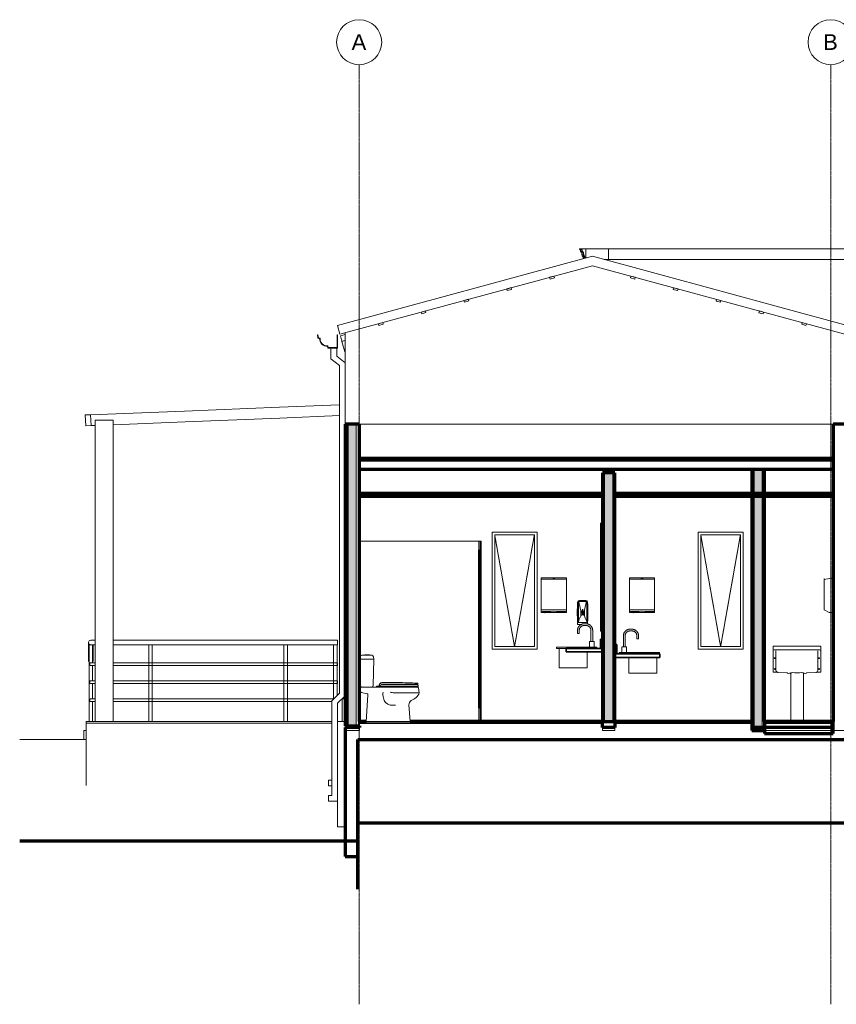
# Model space of a CAD drawing. Header units: millimetres. Extents: x -5363 to 61877, y -2112 to 8822.
# Tile 12 of 17: x 36746 to 45813, y -2112 to 8822. Entities that reach past the tile are written whole.
import ezdxf

# ---------------------------------------------------------------- set-up
doc = ezdxf.new("R2010")
doc.units = ezdxf.units.MM
doc.linetypes.add('_Tracejado pequeno', pattern=[2.25, 1.5, -0.75])
doc.linetypes.add('_Traço - ponto', pattern=[16, 12, -2, 0, -2])
for name, color, linetype, lineweight in [('A-CLNG', 13, 'Continuous', 18), ('A-DOOR', 31, 'Continuous', 18), ('A-FLOR', 192, 'Continuous', 18), ('A-FLOR-HRAL', 11, 'Continuous', 18), ('A-FLOR-MCUT', 51, 'Continuous', 18), ('A-GENM', 13, 'Continuous', 18), ('A-GLAZ', 151, 'Continuous', 18), ('A-GLAZ-CWMG', 51, 'Continuous', 18), ('A-GLAZ-HDLN', 1, '_Tracejado pequeno', 18), ('A-ROOF', 132, 'Continuous', 18), ('A-ROOF-OTLN', 132, 'Continuous', 18), ('A-WALL', 113, 'Continuous', 18), ('A-WALL-PATT', 111, 'Continuous', 70), ('P-SANR-FIXT', 6, 'Continuous', 18), ('Q-CASE', 31, 'Continuous', 18), ('Q-SPCQ', 91, 'Continuous', 18), ('S-COLS', 52, 'Continuous', 18), ('S-GRID', 1, 'Continuous', 9), ('S-GRID-IDEN', 1, 'Continuous', 9)]:
    doc.layers.add(name, color=color, linetype=linetype, lineweight=lineweight)
doc.styles.add('Arial_2', font='arial.ttf', dxfattribs={"height": 175})

# ---------------------------------------------------------------- blocks, each defined once
blk = doc.blocks.new('Generic Models 19 - Generic Models 19-3087287-CORTE D - CORTE DE IMPLANTAÇÃO')
at = {"layer": 'A-GENM'}
for p, q in [((3120, 6279), (3135, 6279)), ((3120, 6269), (3120, 6279)), ((3135, 6269), (3120, 6269)), ((3145, 6249), (3130, 6249)), ((3135, 6279), (3140, 6279)), ((3135, 6269), (3135, 6279)), ((3140, 6269), (3135, 6269)), ((3135, 6239), (3135, 6249)), ((3150, 6239), (3135, 6239)), ((3140, 6279), (3140, 6269)), ((3140, 6279), (3190, 6279)), ((3142, 6269), (3140, 6269)), ((3150, 6249), (3145, 6249)), ((3145, 6210), (3145, 6239)), ((3155, 6249), (3150, 6249)), ((3150, 6239), (3150, 6249)), ((3155, 6239), (3150, 6239)), ((3155, 6249), (3155, 6239)), ((3165, 6239), (3155, 6239)), ((3160, 6210), (3160, 6239)), ((3165, 6239), (3165, 6210)), ((3190, 6174), (3190, 6279)), ((3160, 6210), (3145, 6210)), ((3150, 6197), (3150, 6210)), ((3165, 6197), (3150, 6197)), ((3155, 6187), (3155, 6197)), ((3170, 6187), (3155, 6187)), ((3165, 6210), (3160, 6210)), ((3160, 6166), (3160, 6187)), ((3170, 6210), (3165, 6210)), ((3165, 6197), (3165, 6210)), ((3170, 6197), (3165, 6197)), ((3170, 6210), (3170, 6197)), ((3175, 6197), (3170, 6197)), ((3170, 6187), (3170, 6197)), ((3170, 6169), (3170, 6187)), ((3175, 6187), (3170, 6187)), ((3175, 6197), (3175, 6187)), ((3180, 6187), (3175, 6187)), ((3175, 6170), (3175, 6187)), ((3180, 6187), (3180, 6172))]:
    blk.add_line(p, q, dxfattribs=at)
blk.add_arc((3135, 6255), 16.4, 341.0739, 63.7552, dxfattribs=at)
for points in [[(3130, 6249), (3131, 6252), (3131, 6256), (3130, 6260), (3129, 6263), (3127, 6265), (3125, 6267), (3123, 6269), (3122, 6269)], [(3145, 6249), (3146, 6252), (3146, 6256), (3145, 6260), (3144, 6263), (3143, 6265), (3140, 6267), (3138, 6269), (3137, 6269)]]:
    blk.add_open_spline(points, degree=3, knots=[0, 0, 0, 0, 0.333333, 0.5, 0.583333, 0.666667, 0.833333, 1, 1, 1, 1], dxfattribs=at)
blk = doc.blocks.new('Rectangular Mullion - 2x5 cm-4253635-CORTE D - CORTE DE IMPLANTAÇÃO')
at = {"layer": 'A-GLAZ-CWMG'}
for p, q in [((5591, 5458), (5586, 5439)), ((5586, 5439), (5634, 5425)), ((5639, 5445), (5591, 5458)), ((5634, 5425), (5639, 5445))]:
    blk.add_line(p, q, dxfattribs=at)
blk = doc.blocks.new('Rectangular Mullion - 2x5 cm-3922211-CORTE D - CORTE DE IMPLANTAÇÃO')
at = {"layer": 'A-GLAZ-CWMG'}
for p, q in [((935, 5459), (887, 5446)), ((887, 5446), (892, 5426)), ((892, 5426), (940, 5440)), ((940, 5440), (935, 5459))]:
    blk.add_line(p, q, dxfattribs=at)
blk = doc.blocks.new('Rectangular Mullion - 2x5 cm-3922816-CORTE D - CORTE DE IMPLANTAÇÃO')
at = {"layer": 'A-GLAZ-CWMG'}
for p, q in [((5116, 5587), (5110, 5568)), ((5164, 5574), (5116, 5587)), ((5110, 5568), (5159, 5555)), ((5159, 5555), (5164, 5574))]:
    blk.add_line(p, q, dxfattribs=at)
blk = doc.blocks.new('Rectangular Mullion - 2x5 cm-4253693-CORTE D - CORTE DE IMPLANTAÇÃO')
at = {"layer": 'A-GLAZ-CWMG'}
for p, q in [((4640, 5716), (4635, 5697)), ((4635, 5697), (4683, 5684)), ((4688, 5703), (4640, 5716)), ((4683, 5684), (4688, 5703))]:
    blk.add_line(p, q, dxfattribs=at)
blk = doc.blocks.new('Rectangular Mullion - 2x5 cm-3922826-CORTE D - CORTE DE IMPLANTAÇÃO')
at = {"layer": 'A-GLAZ-CWMG'}
for p, q in [((4164, 5845), (4159, 5826)), ((4159, 5826), (4208, 5813)), ((4213, 5832), (4164, 5845)), ((4208, 5813), (4213, 5832))]:
    blk.add_line(p, q, dxfattribs=at)
blk = doc.blocks.new('Rectangular Mullion - 2x5 cm-4253695-CORTE D - CORTE DE IMPLANTAÇÃO')
at = {"layer": 'A-GLAZ-CWMG'}
for p, q in [((3689, 5974), (3684, 5955)), ((3684, 5955), (3732, 5942)), ((3737, 5961), (3689, 5974)), ((3732, 5942), (3737, 5961))]:
    blk.add_line(p, q, dxfattribs=at)
blk = doc.blocks.new('Rectangular Mullion - 4x6_3-3931228-CORTE D - CORTE DE IMPLANTAÇÃO')
at = {"layer": 'A-GLAZ-CWMG'}
for p, q in [((465, 5311), (518, 5325)), ((482, 5250), (465, 5311)), ((482, 5250), (518, 5260))]:
    blk.add_line(p, q, dxfattribs=at)
blk = doc.blocks.new('Railing - 4 cm-V24-CORTE D - CORTE DE IMPLANTAÇÃO')
at = {"layer": 'A-FLOR-HRAL'}
for p, q in [((6611, 1880), (6611, 1030)), ((6631, 1880), (6611, 1880)), ((6651, 1880), (6631, 1880)), ((6651, 1030), (6651, 1880))]:
    blk.add_line(p, q, dxfattribs=at)
blk = doc.blocks.new('Railing - 4 cm-V29-CORTE D - CORTE DE IMPLANTAÇÃO')
at = {"layer": 'A-FLOR-HRAL'}
for p, q in [((-2326, 1880), (-2326, 1030)), ((-2306, 1880), (-2326, 1880)), ((-2286, 1680), (-2286, 1880)), ((-2286, 1480), (-2286, 1650)), ((-2286, 1280), (-2286, 1450)), ((-2286, 1030), (-2286, 1250))]:
    blk.add_line(p, q, dxfattribs=at)
blk = doc.blocks.new('Railing - 4 cm-V30-CORTE D - CORTE DE IMPLANTAÇÃO')
at = {"layer": 'A-FLOR-HRAL'}
for p, q in [((388, 1880), (388, 1277)), ((408, 1880), (388, 1880)), ((428, 1880), (408, 1880)), ((428, 1317), (428, 1880))]:
    blk.add_line(p, q, dxfattribs=at)
blk = doc.blocks.new('Railing - Railing-3945987-CORTE D - CORTE DE IMPLANTAÇÃO')
at = {"layer": 'A-FLOR-HRAL'}
for p, q in [((-2331, 1905), (-2331, 1704)), ((-2256, 1930), (-2306, 1930)), ((-2306, 1880), (-2256, 1880)), ((-2281, 1704), (-2281, 1880)), ((433, 1930), (-2056, 1930)), ((-2056, 1880), (433, 1880)), ((433, 1930), (433, 1905)), ((433, 1905), (433, 1880)), ((-2256, 1680), (-2306, 1680)), ((-2306, 1650), (-2256, 1650)), ((-1646, 1680), (-2056, 1680)), ((-2056, 1650), (-1646, 1650)), ((-146, 1680), (-1642, 1680)), ((-1642, 1650), (-146, 1650)), ((407, 1680), (-142, 1680)), ((-142, 1650), (407, 1650)), ((433, 1680), (410, 1680)), ((410, 1650), (433, 1650)), ((433, 1680), (433, 1665)), ((433, 1665), (433, 1650)), ((-2256, 1480), (-2306, 1480)), ((-2306, 1450), (-2256, 1450)), ((-1646, 1480), (-2056, 1480)), ((-2056, 1450), (-1646, 1450)), ((-146, 1480), (-1642, 1480)), ((-1642, 1450), (-146, 1450)), ((407, 1480), (-142, 1480)), ((-142, 1450), (407, 1450)), ((433, 1480), (410, 1480)), ((410, 1450), (433, 1450)), ((433, 1480), (433, 1465)), ((433, 1465), (433, 1450)), ((-2256, 1280), (-2306, 1280)), ((-2306, 1250), (-2256, 1250)), ((-1646, 1280), (-2056, 1280)), ((-2056, 1250), (-1646, 1250)), ((-146, 1280), (-1642, 1280)), ((-1642, 1250), (-146, 1250)), ((392, 1280), (-142, 1280)), ((-142, 1250), (368, 1250))]:
    blk.add_line(p, q, dxfattribs=at)
at = {"layer": 'A-FLOR-HRAL', "flags": 128}
for points in [[(-2306, 1930), (-2313, 1929), (-2319, 1927), (-2324, 1923), (-2328, 1918), (-2331, 1911), (-2331, 1905)], [(-2331, 1905), (-2331, 1911), (-2328, 1918), (-2324, 1923), (-2319, 1927), (-2313, 1929), (-2306, 1930)], [(-2331, 1905), (-2331, 1899), (-2328, 1892), (-2324, 1887), (-2319, 1883), (-2313, 1881), (-2306, 1880)], [(-2306, 1880), (-2313, 1881), (-2319, 1883), (-2324, 1887), (-2328, 1892), (-2331, 1899), (-2331, 1905)], [(-2327, 1689), (-2328, 1692), (-2331, 1698), (-2331, 1704)], [(-2306, 1680), (-2310, 1679), (-2314, 1678), (-2317, 1676), (-2319, 1672), (-2321, 1669), (-2321, 1665)], [(-2321, 1665), (-2321, 1669), (-2319, 1672), (-2317, 1676), (-2314, 1678), (-2310, 1679), (-2306, 1680)], [(-2321, 1665), (-2321, 1661), (-2319, 1658), (-2317, 1654), (-2314, 1652), (-2310, 1651), (-2306, 1650)], [(-2306, 1650), (-2310, 1651), (-2314, 1652), (-2317, 1654), (-2319, 1658), (-2321, 1661), (-2321, 1665)], [(-2281, 1704), (-2282, 1698), (-2285, 1692), (-2286, 1689)], [(-2306, 1480), (-2310, 1479), (-2314, 1478), (-2317, 1476), (-2319, 1472), (-2321, 1469), (-2321, 1465)], [(-2321, 1465), (-2321, 1469), (-2319, 1472), (-2317, 1476), (-2314, 1478), (-2310, 1479), (-2306, 1480)], [(-2321, 1465), (-2321, 1461), (-2319, 1458), (-2317, 1454), (-2314, 1452), (-2310, 1451), (-2306, 1450)], [(-2306, 1450), (-2310, 1451), (-2314, 1452), (-2317, 1454), (-2319, 1458), (-2321, 1461), (-2321, 1465)], [(-2306, 1280), (-2310, 1279), (-2314, 1278), (-2317, 1276), (-2319, 1272), (-2321, 1269), (-2321, 1265)], [(-2321, 1265), (-2321, 1269), (-2319, 1272), (-2317, 1276), (-2314, 1278), (-2310, 1279), (-2306, 1280)], [(-2321, 1265), (-2321, 1261), (-2319, 1258), (-2317, 1254), (-2314, 1252), (-2310, 1251), (-2306, 1250)], [(-2306, 1250), (-2310, 1251), (-2314, 1252), (-2317, 1254), (-2319, 1258), (-2321, 1261), (-2321, 1265)]]:
    blk.add_lwpolyline(points, dxfattribs=at)
for name, p in [('Railing - 4 cm-V29-CORTE D - CORTE DE IMPLANTAÇÃO', (0, 0)), ('Railing - 4 cm-V24-CORTE D - CORTE DE IMPLANTAÇÃO', (-8275, 0)), ('Railing - 4 cm-V24-CORTE D - CORTE DE IMPLANTAÇÃO', (-6775, 0)), ('Railing - 4 cm-V30-CORTE D - CORTE DE IMPLANTAÇÃO', (0, 0))]:
    blk.add_blockref(name, p)
blk = doc.blocks.new('Rectangular Mullion - 6x12 cm metal-3947379-CORTE D - CORTE DE IMPLANTAÇÃO')
at = {"layer": 'A-GLAZ-CWMG'}
for p, q in [((-2308, 4434), (-2368, 4432)), ((-2368, 4432), (-2363, 4312)), ((-2303, 4315), (-2308, 4434)), ((-2363, 4312), (-2303, 4315))]:
    blk.add_line(p, q, dxfattribs=at)
blk = doc.blocks.new('Rectangular Mullion - 6x12 cm metal-4019204-CORTE D - CORTE DE IMPLANTAÇÃO')
at = {"layer": 'A-GLAZ-CWMG'}
for p, q in [((-2308, 4434), (-1265, 4476)), ((-2303, 4315), (-2308, 4434)), ((-2256, 4316), (-2303, 4315)), ((-1260, 4356), (-2056, 4324))]:
    blk.add_line(p, q, dxfattribs=at)
blk = doc.blocks.new('Rectangular Mullion - 6x12 cm metal-4019205-CORTE D - CORTE DE IMPLANTAÇÃO')
at = {"layer": 'A-GLAZ-CWMG'}
for p, q in [((-1265, 4476), (-211, 4518)), ((-207, 4398), (-1260, 4356))]:
    blk.add_line(p, q, dxfattribs=at)
blk = doc.blocks.new('Rectangular Mullion - 6x12 cm metal-V31-CORTE D - CORTE DE IMPLANTAÇÃO')
at = {"layer": 'A-GLAZ-CWMG'}
for p, q in [((-211, 4518), (453, 4545)), ((453, 4425), (-207, 4398))]:
    blk.add_line(p, q, dxfattribs=at)
blk = doc.blocks.new('Porta Sanitário e_1_5cm - PN6 - 0_65 x 2_15 m-3987291-CORTE D - CORTE DE IMPLANTAÇÃO')
at = {"layer": 'A-DOOR', "lineweight": 35}
for p, q in [((2018, 2930), (2003, 2930)), ((2003, 2930), (2003, 1180)), ((2018, 1180), (2018, 2930)), ((2003, 1180), (2018, 1180))]:
    blk.add_line(p, q, dxfattribs=at)
blk = doc.blocks.new('Topo de bancada do banheiro com buraco de pia quadrado - Profundidade 400mm-4355601-CORTE D - CORTE DE IMPLANTAÇÃO')
at = {"layer": 'Q-CASE', "lineweight": 35}
for p, q in [((3373, 1942), (3354, 1942)), ((3354, 1942), (3354, 1840)), ((3373, 1840), (3373, 1942)), ((3373, 1840), (2973, 1840)), ((2973, 1840), (2973, 1800)), ((2973, 1800), (3373, 1800)), ((3354, 1840), (3373, 1840)), ((3373, 1800), (3373, 1840))]:
    blk.add_line(p, q, dxfattribs=at)
blk = doc.blocks.new('Janela branca translucida - JN2 - Janela branca translucida-4332271-CORTE D - CORTE DE IMPLANTAÇÃO')
at = {"layer": 'A-GLAZ'}
for p, q in [((2148, 1830), (2148, 3130)), ((2648, 3130), (2148, 3130)), ((2178, 1860), (2178, 3100)), ((2178, 3100), (2618, 3100)), ((2618, 3100), (2618, 1860)), ((2648, 1830), (2648, 3130)), ((2618, 1860), (2178, 1860)), ((2648, 1830), (2148, 1830))]:
    blk.add_line(p, q, dxfattribs=at)
at = {"layer": 'A-GLAZ-HDLN'}
for p in [(2178, 3100), (2618, 3100)]:
    blk.add_line(p, (2398, 1860), dxfattribs=at)
blk = doc.blocks.new('Deca_Bacia Sanitaria Monte Carlo_P_808_Caixa Acoplada - P_808_Creme CR37_Acionamento Simples 6lpf-2935168-CORTE D - CORTE DE IMPLANTAÇÃO')
at = {"layer": 'P-SANR-FIXT'}
for p, q in [((687, 1423), (687, 1752)), ((702, 1763), (737, 1763)), ((787, 1763), (737, 1763)), ((744, 1770), (780, 1770)), ((787, 1763), (814, 1763)), ((835, 1720), (686, 1720)), ((835, 1720), (830, 1428)), ((833, 1745), (835, 1720)), ((686, 1360), (686, 1400)), ((693, 1410), (698, 1410)), ((816, 1410), (693, 1410)), ((762, 1337), (698, 1351)), ((752, 1030), (769, 1321)), ((816, 1410), (1321, 1410)), ((1341, 1347), (1061, 1347)), ((1330, 1401), (1341, 1347)), ((1077, 1209), (1017, 1209)), ((1226, 1212), (1239, 1030)), ((1239, 1030), (752, 1030))]:
    blk.add_line(p, q, dxfattribs=at)
for centre, radius, start, end in [((702, 1747), 16.1, 90, 163.7688), ((744, 1763), 6.52, 90, 180), ((780, 1763), 6.52, 0, 90), ((803, 1734), 31.9, 20.1881, 69.8119), ((706, 1428), 19.7, 195.8898, 245.9454), ((811, 1429), 19.3, 285.4587, 357.0962), ((697, 1400), 10.7, 110, 180), ((695, 1360), 9.16, 180, 290), ((759, 1326), 11.3, 333, 77), ((1069, 1330), 132, 169.0203, 197.0478), ((1061, 1477), 130, 250, 270), ((1209, 1397), 141, 286.6691, 339.3309), ((1321, 1401), 9.03, 0, 90), ((1040, 1304), 98.2, 187.4998, 256.5277), ((1283, 1216), 57, 126.1571, 183.8429)]:
    blk.add_arc(centre, radius, start, end, dxfattribs=at)
blk = doc.blocks.new('Deca_Shared_Assento_P_808 - AP_80_Creme CR37-2932976-CORTE D - CORTE DE IMPLANTAÇÃO')
at = {"layer": 'P-SANR-FIXT'}
for p, q in [((867, 1410), (867, 1422)), ((867, 1422), (891, 1422)), ((891, 1422), (897, 1431)), ((891, 1422), (899, 1422)), ((921, 1417), (897, 1434)), ((899, 1422), (899, 1410)), ((920, 1442), (906, 1452)), ((1326, 1442), (920, 1442)), ((920, 1442), (927, 1437)), ((924, 1460), (1101, 1460)), ((927, 1437), (1322, 1437)), ((1329, 1417), (899, 1417)), ((899, 1417), (899, 1410))]:
    blk.add_line(p, q, dxfattribs=at)
for centre, radius, start, end in [((926, 1431), 29.5, 93.2637, 180), ((1084, -3353), 4813, 87.2023, 89.7984), ((1313, 1443), 13.3, 356.8318, 60.7765), ((1302, 1418), 27.8, 358.1253, 43.8747)]:
    blk.add_arc(centre, radius, start, end, dxfattribs=at)
blk = doc.blocks.new('Rectangular Mullion - 6x12 cm 2-4090239-CORTE D - CORTE DE IMPLANTAÇÃO')
at = {"layer": 'A-GLAZ-CWMG'}
for p, q in [((482, 5248), (518, 5258)), ((513, 5132), (482, 5248)), ((518, 5133), (513, 5132))]:
    blk.add_line(p, q, dxfattribs=at)
blk = doc.blocks.new('Espelho - Espelho 150-4113331-CORTE D - CORTE DE IMPLANTAÇÃO')
at = {"layer": 'A-GENM', "lineweight": 35}
for p, q in [((3363, 3230), (3355, 3230)), ((3355, 3230), (3355, 2030)), ((3363, 2030), (3363, 3230)), ((3355, 2030), (3363, 2030))]:
    blk.add_line(p, q, dxfattribs=at)
blk = doc.blocks.new('Generic Models 1 - Generic Models 24-4258923-CORTE D - CORTE DE IMPLANTAÇÃO')
at = {"layer": 'A-GENM'}
for p, q in [((359, 5055), (359, 5175)), ((424, 5086), (424, 5175)), ((359, 5055), (453, 4980)), ((518, 5012), (424, 5086)), ((453, 4980), (453, 1342)), ((453, 1342), (368, 1257)), ((433, 1230), (518, 1315)), ((368, 1257), (368, 208)), ((433, 1030), (433, 1230)), ((333, 313), (333, 378)), ((368, 378), (333, 378)), ((333, 313), (368, 313)), ((333, 143), (333, 208)), ((368, 208), (333, 208)), ((333, 143), (433, 143))]:
    blk.add_line(p, q, dxfattribs=at)
blk = doc.blocks.new('Embasamento - Embasamento-4325691-CORTE D - CORTE DE IMPLANTAÇÃO')
at = {"layer": 'A-GENM'}
for p, q in [((483, 1280), (518, 1280)), ((483, 1280), (483, 1030)), ((433, 1030), (518, 1030)), ((433, 1030), (433, -140)), ((518, -140), (433, -140))]:
    blk.add_line(p, q, dxfattribs=at)
blk = doc.blocks.new('Topo de bancada do banheiro com buraco de pia  - Profundidade 600 mm-4355457-CORTE D - CORTE DE IMPLANTAÇÃO')
at = {"layer": 'Q-CASE', "lineweight": 35}
for p, q in [((3533, 1882), (3513, 1882)), ((3513, 1882), (3513, 1780)), ((3533, 1780), (3533, 1882)), ((3513, 1780), (3533, 1780)), ((4013, 1780), (3513, 1780)), ((3513, 1780), (3513, 1740)), ((4013, 1740), (4013, 1780)), ((3513, 1740), (4013, 1740))]:
    blk.add_line(p, q, dxfattribs=at)
blk = doc.blocks.new('Pia da cozinha-Ilha - 450 x 450 mm-2968522-CORTE D - CORTE DE IMPLANTAÇÃO')
at = {"layer": 'P-SANR-FIXT'}
for p, q in [((3607, 1980), (3607, 1856)), ((3626, 1856), (3626, 1980)), ((3702, 2053), (3680, 2053)), ((3680, 2034), (3702, 2034)), ((3756, 1980), (3756, 1945)), ((3775, 1945), (3775, 1980)), ((3775, 1945), (3756, 1945)), ((3559, 1793), (4009, 1793)), ((3559, 1780), (3559, 1793)), ((3591, 1856), (3591, 1793)), ((3591, 1856), (3591, 1793)), ((3592, 1856), (3592, 1856)), ((3592, 1856), (3616, 1856)), ((3616, 1856), (3641, 1856)), ((3641, 1856), (3641, 1856)), ((3642, 1793), (3642, 1856)), ((3642, 1793), (3642, 1856)), ((4009, 1793), (4009, 1780)), ((3667, 1740), (3667, 1564)), ((3977, 1564), (3977, 1740)), ((3667, 1564), (3724, 1564)), ((3920, 1564), (3724, 1564)), ((3977, 1564), (3920, 1564))]:
    blk.add_line(p, q, dxfattribs=at)
at = {"layer": 'P-SANR-FIXT', "flags": 128}
for points in [[(3680, 2053), (3677, 2053), (3674, 2053), (3671, 2053), (3668, 2052), (3665, 2052), (3662, 2051), (3660, 2050), (3657, 2049), (3654, 2048), (3651, 2047), (3649, 2046), (3646, 2045), (3644, 2043), (3641, 2042), (3639, 2040), (3636, 2039), (3634, 2037), (3632, 2035), (3630, 2033), (3627, 2031), (3625, 2029), (3624, 2027), (3622, 2024), (3620, 2022), (3618, 2019), (3617, 2017), (3615, 2014), (3614, 2012), (3613, 2009), (3612, 2006), (3611, 2004), (3610, 2001), (3609, 1998), (3608, 1995), (3608, 1992), (3607, 1990), (3607, 1987), (3607, 1984), (3607, 1981), (3607, 1980)], [(3626, 1980), (3626, 1982), (3626, 1984), (3626, 1986), (3627, 1989), (3627, 1991), (3627, 1993), (3628, 1995), (3629, 1997), (3629, 1999), (3630, 2001), (3631, 2003), (3632, 2005), (3633, 2007), (3634, 2009), (3635, 2011), (3637, 2012), (3638, 2014), (3639, 2016), (3641, 2017), (3642, 2019), (3644, 2020), (3645, 2022), (3647, 2023), (3649, 2024), (3651, 2025), (3653, 2027), (3654, 2028), (3656, 2029), (3658, 2030), (3660, 2030), (3662, 2031), (3664, 2032), (3666, 2032), (3669, 2033), (3671, 2033), (3673, 2034), (3675, 2034), (3677, 2034), (3679, 2034), (3680, 2034)], [(3775, 1980), (3775, 1983), (3775, 1986), (3775, 1989), (3774, 1992), (3774, 1995), (3773, 1997), (3772, 2000), (3771, 2003), (3770, 2006), (3769, 2008), (3768, 2011), (3767, 2014), (3765, 2016), (3764, 2019), (3762, 2021), (3761, 2024), (3759, 2026), (3757, 2028), (3755, 2030), (3753, 2032), (3751, 2034), (3749, 2036), (3746, 2038), (3744, 2040), (3742, 2041), (3739, 2043), (3736, 2044), (3734, 2046), (3731, 2047), (3729, 2048), (3726, 2049), (3723, 2050), (3720, 2051), (3717, 2051), (3714, 2052), (3712, 2052), (3709, 2053), (3706, 2053), (3703, 2053), (3702, 2053)], [(3702, 2034), (3704, 2034), (3706, 2034), (3709, 2034), (3711, 2033), (3713, 2033), (3715, 2032), (3717, 2032), (3719, 2031), (3721, 2031), (3723, 2030), (3725, 2029), (3727, 2028), (3729, 2027), (3731, 2026), (3733, 2025), (3734, 2023), (3736, 2022), (3738, 2021), (3739, 2019), (3741, 2018), (3742, 2016), (3744, 2014), (3745, 2013), (3746, 2011), (3747, 2009), (3749, 2007), (3750, 2005), (3751, 2004), (3752, 2002), (3752, 2000), (3753, 1998), (3754, 1996), (3754, 1993), (3755, 1991), (3755, 1989), (3756, 1987), (3756, 1985), (3756, 1983), (3756, 1981), (3756, 1980)]]:
    blk.add_lwpolyline(points, dxfattribs=at)
blk = doc.blocks.new('Deca_Tanque_TQ_02_30 Litros - TQ_02_Branco Gelo GE17-4315747-CORTE D - CORTE DE IMPLANTAÇÃO')
at = {"layer": 'P-SANR-FIXT'}
for p, q in [((5792, 1863), (5274, 1863)), ((5268, 1858), (5268, 1580)), ((5300, 1602), (5300, 1812)), ((5767, 1602), (5767, 1812)), ((5798, 1580), (5798, 1857)), ((5273, 1575), (5316, 1575)), ((5325, 1573), (5427, 1567)), ((5453, 1565), (5464, 1565)), ((5464, 1559), (5464, 1038)), ((5608, 1565), (5615, 1565)), ((5608, 1037), (5608, 1559)), ((5640, 1567), (5742, 1573)), ((5751, 1575), (5793, 1575))]:
    blk.add_line(p, q, dxfattribs=at)
for centre, radius, start, end in [((5274, 1858), 5.41, 90, 180), ((5792, 1857), 6.05, 0, 90), ((5274, 1827), 5.09, 187.0716, 269.4397), ((5794, 1827), 4.94, 268.6941, 351.3059), ((5287, 1731), 4.94, 0, 180), ((5287, 1731), 4.94, 180, 0), ((5779, 1731), 4.94, 0, 180), ((5779, 1731), 4.94, 180, 0), ((5273, 1580), 5, 180, 270), ((5287, 1611), 4.94, 0, 180), ((5287, 1611), 4.94, 180, 0), ((5330, 1602), 30.2, 180, 242.6964), ((5327, 1598), 25.1, 245.0399, 266.6161), ((5423, 1564), 4.91, 30.2706, 46.55), ((5431, 1568), 3.94, 210.5365, 253.7287), ((5440, 1594), 31.7, 250.2952, 292.7022), ((5469, 1565), 4.61, 105.6973, 178.3027), ((5505, 1559), 41.5, 172.3121, 180), ((5474, 1589), 20.6, 251.3684, 296.363), ((5535, 2952), 1382, 267.859, 272.2227), ((5598, 1589), 20.6, 243.1697, 288.6316), ((5603, 1565), 4.61, 1.6973, 74.3027), ((5567, 1559), 41.5, 360, 7.6879), ((5627, 1594), 31.7, 247.6327, 289.7048), ((5636, 1568), 3.94, 286.2713, 329.4635), ((5644, 1564), 4.91, 133.45, 149.7294), ((5740, 1598), 25.1, 273.3839, 294.9601), ((5737, 1602), 30.2, 297.3036, 0), ((5779, 1611), 4.94, 0, 180), ((5779, 1611), 4.94, 180, 0), ((5793, 1580), 5, 270, 358.3814), ((5474, 1037), 9.86, 177.8161, 229.2052), ((5598, 1037), 9.86, 310.7948, 357.8161)]:
    blk.add_arc(centre, radius, start, end, dxfattribs=at)
blk.add_ellipse((5533, 1822), major_axis=(260, 0), ratio=0.011413, start_param=0, end_param=3.141593, dxfattribs=at)
blk = doc.blocks.new('Pia da cozinha-Ilha - 450 x 450 mm-2935830-CORTE D - CORTE DE IMPLANTAÇÃO')
at = {"layer": 'P-SANR-FIXT'}
for p, q in [((3193, 2113), (3170, 2113)), ((3170, 2094), (3193, 2094)), ((3097, 2040), (3097, 2005)), ((3116, 2005), (3097, 2005)), ((3116, 2005), (3116, 2040)), ((3247, 2040), (3247, 1916)), ((3266, 1916), (3266, 2040)), ((3231, 1916), (3231, 1853)), ((3231, 1916), (3231, 1853)), ((3231, 1916), (3231, 1916)), ((3231, 1916), (3256, 1916)), ((3256, 1916), (3281, 1916)), ((3281, 1853), (3281, 1916)), ((3281, 1853), (3281, 1916)), ((3281, 1916), (3281, 1916)), ((2863, 1853), (3313, 1853)), ((2863, 1840), (2863, 1853)), ((2973, 1840), (2863, 1840)), ((2895, 1840), (2895, 1624)), ((3205, 1624), (3205, 1800)), ((3313, 1853), (3313, 1840)), ((2952, 1624), (2895, 1624)), ((3148, 1624), (2952, 1624)), ((3148, 1624), (3205, 1624))]:
    blk.add_line(p, q, dxfattribs=at)
at = {"layer": 'P-SANR-FIXT', "flags": 128}
for points in [[(3170, 2113), (3167, 2113), (3164, 2113), (3162, 2113), (3159, 2112), (3156, 2112), (3153, 2111), (3150, 2110), (3147, 2109), (3145, 2108), (3142, 2107), (3139, 2106), (3137, 2105), (3134, 2103), (3132, 2102), (3129, 2100), (3127, 2099), (3124, 2097), (3122, 2095), (3120, 2093), (3118, 2091), (3116, 2089), (3114, 2087), (3112, 2084), (3110, 2082), (3109, 2079), (3107, 2077), (3106, 2074), (3105, 2072), (3103, 2069), (3102, 2066), (3101, 2064), (3100, 2061), (3100, 2058), (3099, 2055), (3098, 2052), (3098, 2050), (3098, 2047), (3097, 2044), (3097, 2041), (3097, 2040)], [(3116, 2040), (3116, 2042), (3117, 2044), (3117, 2046), (3117, 2049), (3117, 2051), (3118, 2053), (3118, 2055), (3119, 2057), (3120, 2059), (3121, 2061), (3121, 2063), (3122, 2065), (3123, 2067), (3125, 2069), (3126, 2071), (3127, 2072), (3128, 2074), (3130, 2076), (3131, 2077), (3133, 2079), (3134, 2080), (3136, 2082), (3138, 2083), (3139, 2084), (3141, 2085), (3143, 2087), (3145, 2088), (3147, 2089), (3149, 2090), (3151, 2090), (3153, 2091), (3155, 2092), (3157, 2092), (3159, 2093), (3161, 2093), (3163, 2094), (3165, 2094), (3168, 2094), (3170, 2094), (3170, 2094)], [(3266, 2040), (3266, 2043), (3265, 2046), (3265, 2049), (3265, 2052), (3264, 2055), (3263, 2057), (3263, 2060), (3262, 2063), (3261, 2066), (3260, 2068), (3259, 2071), (3257, 2074), (3256, 2076), (3254, 2079), (3253, 2081), (3251, 2084), (3249, 2086), (3247, 2088), (3245, 2090), (3243, 2092), (3241, 2094), (3239, 2096), (3237, 2098), (3234, 2100), (3232, 2101), (3230, 2103), (3227, 2104), (3224, 2106), (3222, 2107), (3219, 2108), (3216, 2109), (3213, 2110), (3211, 2111), (3208, 2111), (3205, 2112), (3202, 2112), (3199, 2113), (3196, 2113), (3193, 2113), (3193, 2113)], [(3193, 2094), (3195, 2094), (3197, 2094), (3199, 2094), (3201, 2093), (3203, 2093), (3205, 2092), (3207, 2092), (3210, 2091), (3212, 2091), (3214, 2090), (3216, 2089), (3217, 2088), (3219, 2087), (3221, 2086), (3223, 2085), (3225, 2083), (3226, 2082), (3228, 2081), (3230, 2079), (3231, 2078), (3233, 2076), (3234, 2074), (3235, 2073), (3237, 2071), (3238, 2069), (3239, 2067), (3240, 2065), (3241, 2064), (3242, 2062), (3243, 2060), (3244, 2058), (3244, 2056), (3245, 2053), (3245, 2051), (3246, 2049), (3246, 2047), (3246, 2045), (3246, 2043), (3247, 2041), (3247, 2040)]]:
    blk.add_lwpolyline(points, dxfattribs=at)
blk = doc.blocks.new('Soap_Dispenser-Bradley_Corp_Diplomat-6A01-11 - 6A01-11-3616145-CORTE D - CORTE DE IMPLANTAÇÃO')
at = {"layer": 'A-GENM'}
for p, q in [((3107, 2139), (3107, 2360)), ((3154, 2359), (3110, 2359)), ((3154, 2367), (3122, 2367)), ((3185, 2367), (3154, 2367)), ((3154, 2359), (3197, 2359)), ((3200, 2360), (3200, 2139)), ((3133, 2263), (3133, 2201)), ((3138, 2249), (3138, 2212)), ((3153, 2249), (3138, 2249)), ((3138, 2212), (3154, 2212)), ((3169, 2249), (3153, 2249)), ((3154, 2212), (3169, 2212)), ((3169, 2212), (3169, 2249)), ((3174, 2201), (3174, 2263)), ((3106, 2129), (3154, 2129)), ((3154, 2129), (3201, 2129))]:
    blk.add_line(p, q, dxfattribs=at)
for centre, radius, start, end in [((4421, 2266), 1322, 176.4998, 180.7492), ((3122, 2347), 20.1, 90.5141, 178.6245), ((3185, 2347), 20.1, 1.3755, 89.4859), ((1886, 2266), 1322, 359.2508, 3.5002), ((4745, 2219), 1646, 178.9598, 182.8948), ((3269, 2248), 120, 166.8304, 193.1696), ((3153, 2275), 1.55, 32.5804, 166.8304), ((3153, 2221), 1.55, 193.1696, 327.4196), ((3038, 2248), 120, 346.5935, 13.4065), ((1562, 2219), 1646, 357.1052, 1.0402)]:
    blk.add_arc(centre, radius, start, end, dxfattribs=at)
for centre, major_axis, ratio, start_param, end_param in [((3106, 2358), (-0.04, 4.79), 0.937144, 4.911689, 5.559208), ((2667, 2116), (-367, 1681), 0.283006, 4.738208, 4.796065), ((3164, 2224), (391, 1666), 0.000471, 4.735709, 4.793866), ((3201, 2358), (0.13, 4.79), 0.932915, 0.741753, 1.389264), ((3034, 2220), (0, 108), 0.998438, 4.985978, 5.118421), ((3105, 2220), (0, 34.1), 0.998438, 4.121864, 4.46875), ((3273, 2220), (0, 108), 0.998438, 1.164765, 1.297207), ((3202, 2220), (0, 34.1), 0.998438, 1.814435, 2.161322), ((3101, 2140), (3, 10.2), 0.565331, 3.883525, 4.505842), ((3211, 2111), (84.3, 71.7), 0.954932, 2.147026, 2.174483), ((3097, 2112), (-79.7, 76.8), 0.945338, 4.167219, 4.195102), ((3207, 2140), (-1.3, 10.5), 0.714026, 1.885087, 2.505117)]:
    blk.add_ellipse(centre, major_axis=major_axis, ratio=ratio, start_param=start_param, end_param=end_param, dxfattribs=at)
for points in [[(3107, 2139), (3109, 2144), (3114, 2154), (3120, 2170), (3127, 2185), (3131, 2196), (3133, 2201)], [(3174, 2201), (3176, 2196), (3180, 2185), (3187, 2170), (3193, 2154), (3198, 2144), (3200, 2139)], [(3101, 2136), (3101, 2135), (3101, 2134), (3102, 2132), (3104, 2130), (3105, 2129), (3106, 2129)], [(3201, 2129), (3202, 2129), (3203, 2130), (3205, 2132), (3205, 2134), (3206, 2135), (3206, 2136)]]:
    blk.add_open_spline(points, degree=3, dxfattribs=at)
at = {"layer": 'Q-SPCQ'}
for p, q in [((3189, 2372), (3118, 2372)), ((3098, 2129), (3099, 2104)), ((3099, 2104), (3138, 2104)), ((3208, 2110), (3209, 2129))]:
    blk.add_line(p, q, dxfattribs=at)
for centre, radius, start, end in [((5095, 2238), 2000, 176.7084, 183.1356), ((3118, 2352), 20, 90.0497, 176.7084), ((3189, 2352), 20, 3.2916, 89.9503), ((1212, 2238), 2000, 356.8644, 3.2916)]:
    blk.add_arc(centre, radius, start, end, dxfattribs=at)
blk = doc.blocks.new('Towel_Dispenser-Bradley_Corp-250-33 - Towel_Dispenser-Bradley_Corp-250-33-3617267-CORTE D - CORTE DE IMPLANTAÇÃO')
at = {"layer": 'Q-SPCQ'}
for p, q in [((5936, 2625), (5834, 2606)), ((5834, 2617), (5834, 2619)), ((5834, 2619), (5834, 2615)), ((5834, 2617), (5834, 2617)), ((5834, 2615), (5834, 2617)), ((5834, 2606), (5834, 2268)), ((5834, 2268), (5891, 2237)), ((5891, 2237), (5936, 2237))]:
    blk.add_line(p, q, dxfattribs=at)
blk = doc.blocks.new('Towel_Dispenser-Bradley_Corp-250-33 - Towel_Dispenser-Bradley_Corp-250-33-V35-CORTE D - CORTE DE IMPLANTAÇÃO')
at = {"layer": 'Q-SPCQ'}
for p, q in [((3953, 2625), (3673, 2625)), ((3673, 2625), (3673, 2237)), ((3953, 2237), (3953, 2625)), ((3673, 2607), (3953, 2607)), ((3813, 2619), (3813, 2615)), ((3673, 2268), (3953, 2268)), ((3673, 2237), (3953, 2237))]:
    blk.add_line(p, q, dxfattribs=at)
for major_axis, ratio in [((11.1, 0), 0.183568), ((11.1, 0), 0.183568), ((5.95, 0), 0.185082), ((5.95, 0), 0.183568)]:
    blk.add_ellipse((3813, 2617), major_axis=major_axis, ratio=ratio, dxfattribs=at)
for centre, major_axis, ratio, start_param, end_param in [((3688, 2245), (7.69, 0), 0.496161, 1.720014, 3.213627), ((3688, 2245), (7.65, 0), 0.501085, 3.069816, 4.576779), ((4262, -2021), (8605, 0), 0.497288, 1.622969, 1.637607), ((3690, 2219), (43.8, 0), 0.497329, 0.978127, 1.640316), ((3716, 2250), (-5.9, 13.1), 0.802806, 2.505396, 2.628778), ((3719, 2251), (3.7, 14.7), 0.851064, 3.188611, 3.351698), ((3364, -2021), (8605, 0), 0.497289, 1.504023, 1.518638), ((3908, 2252), (-1, 15.1), 0.853605, 3.083625, 3.282547), ((3910, 2250), (6.9, 12.6), 0.781608, 3.757603, 3.845078), ((3936, 2219), (43.8, 0), 0.497293, 1.501139, 2.163029), ((3938, 2245), (7.66, 0), 0.495822, 6.212104, 7.787219), ((3938, 2245), (7.7, 0), 0.497227, 4.843122, 6.352885)]:
    blk.add_ellipse(centre, major_axis=major_axis, ratio=ratio, start_param=start_param, end_param=end_param, dxfattribs=at)
blk = doc.blocks.new('Grid - Head Grid-11506-CORTE D - CORTE DE IMPLANTAÇÃO')
at = {"layer": 'S-GRID-IDEN'}
blk.add_circle((673, 8572), 250, dxfattribs=at)

msp = doc.modelspace()

# ---------------------------------------------------------------- hatches: boundary and pattern name
at = {"layer": 'A-WALL-PATT'}
for points in [[(40483, 3930), (40483, 4329), (40393, 4329), (40393, 3930)], [(40393, 980), (40483, 980), (40483, 3930), (40393, 3930), (40393, 1030)], [(44900, 930), (44990, 930), (44990, 3830), (44900, 3830), (44900, 947)], [(43330, 1030), (43330, 3790), (43240, 3790), (43240, 1030), (43259, 1030)]]:
    msp.add_hatch(color=256, dxfattribs=at).paths.add_polyline_path(points, flags=0)

# ---------------------------------------------------------------- linework, layer by layer
at = {"layer": 'A-CLNG', "lineweight": 70}
for p, q in [((43215, 3560), (40518, 3560)), ((40518, 3530), (43215, 3530)), ((45778, 3560), (43355, 3560)), ((43355, 3530), (45778, 3530))]:
    msp.add_line(p, q, dxfattribs=at)
at = {"layer": 'A-CLNG'}
for p, q in [((43215, 3555), (40518, 3555)), ((45778, 3555), (43355, 3555))]:
    msp.add_line(p, q, dxfattribs=at)
at = {"layer": 'A-FLOR'}
for p, q in [((37485, 1030), (37485, 880)), ((37485, 1030), (40210, 1030)), ((37485, 1010), (40210, 1010)), ((37459, 930), (37485, 930)), ((37459, 930), (37459, 830)), ((40360, 960), (40360, 980)), ((37485, 830), (36746, 830))]:
    msp.add_line(p, q, dxfattribs=at)
at = {"layer": 'A-FLOR', "lineweight": 70}
for p, q in [((40594, 1030), (40518, 1030)), ((43215, 1030), (41080, 1030)), ((43215, 960), (43215, 1030)), ((44875, 1030), (43355, 1030)), ((43355, 1030), (43355, 960)), ((45778, 1030), (45015, 1030)), ((45015, 1030), (45015, 895)), ((45778, 895), (45778, 1030)), ((40518, 960), (40360, 960)), ((40360, 960), (40360, 830)), ((40518, 980), (40518, 960)), ((43355, 960), (43215, 960)), ((45778, 960), (44875, 960)), ((45015, 895), (45778, 895)), ((40500, 830), (51790, 830)), ((51795, -100), (40500, -100)), ((40500, -833), (40500, -100)), ((40500, -300), (36746, -300))]:
    msp.add_line(p, q, dxfattribs=at)
at = {"layer": 'A-FLOR-MCUT'}
for p, q in [((43215, 1020), (40518, 1020)), ((43215, 1005), (40518, 1005)), ((44875, 1020), (43355, 1020)), ((44875, 1005), (43355, 1005)), ((45778, 1020), (45015, 1020)), ((45778, 1005), (45015, 1005)), ((40518, 930), (40360, 930)), ((40518, 930), (40518, 960)), ((43215, 960), (43215, 930)), ((43355, 930), (43215, 930)), ((43355, 930), (43355, 960)), ((51790, 930), (44875, 930))]:
    msp.add_line(p, q, dxfattribs=at)
at = {"layer": 'A-ROOF'}
for p, q in [((40276, 5426), (43104, 6194)), ((43104, 6194), (45935, 5425)), ((43237, 6158), (54808, 6158)), ((43104, 6090), (40302, 5330)), ((40276, 5426), (40302, 5330))]:
    msp.add_line(p, q, dxfattribs=at)
at = {"layer": 'A-ROOF', "lineweight": 70}
for p, q in [((45778, 3950), (40518, 3950)), ((45778, 3930), (40518, 3930)), ((40518, 3830), (45778, 3830))]:
    msp.add_line(p, q, dxfattribs=at)
at = {"layer": 'A-ROOF-OTLN'}
for p, q in [((40058, 5324), (40054, 5323)), ((40054, 5323), (40057, 5284)), ((40057, 5284), (40077, 5280)), ((40062, 5288), (40058, 5324)), ((40082, 5284), (40062, 5288)), ((40274, 5324), (40269, 5324)), ((40269, 5324), (40269, 5180)), ((40274, 5175), (40274, 5324)), ((40162, 5195), (40166, 5175)), ((40170, 5180), (40166, 5200)), ((40166, 5175), (40274, 5175)), ((40269, 5180), (40170, 5180))]:
    msp.add_line(p, q, dxfattribs=at)
for radius, start, end in [(85.6, 180.036, 270), (80.6, 177.0671, 272.9709)]:
    msp.add_arc((40162, 5280), radius, start, end, dxfattribs=at)
at = {"layer": 'A-WALL'}
for p, q in [((43032, 6174), (43032, 6279)), ((43032, 6279), (43282, 6279)), ((43282, 6279), (43282, 6158)), ((46548, 6279), (43282, 6279)), ((45909, 5329), (43104, 6090)), ((40360, 5346), (40360, 4329)), ((40380, 4329), (40380, 980)), ((40393, 4329), (40393, 980)), ((40483, 4329), (40483, 980)), ((40515, 4329), (40515, 3930)), ((45778, 4329), (40518, 4329)), ((45780, 3930), (45780, 4329)), ((40518, 3930), (40508, 3930)), ((40508, 3930), (40508, 980)), ((44885, 930), (44885, 3830)), ((44900, 930), (44900, 3830)), ((44990, 930), (44990, 3830)), ((45005, 930), (45005, 3830)), ((45788, 3930), (45778, 3930)), ((45788, 930), (45788, 3930)), ((43225, 1030), (43225, 3790)), ((43240, 1030), (43240, 3790)), ((43330, 1030), (43330, 3790)), ((43345, 1030), (43345, 3790)), ((41870, 3030), (40518, 3030)), ((41845, 2930), (41845, 3030)), ((41858, 2930), (41858, 3030)), ((41870, 3030), (41870, 1030)), ((41845, 1030), (41845, 1180)), ((41858, 1030), (41858, 1180)), ((40518, 980), (40518, 1030)), ((37485, 880), (37485, 317))]:
    msp.add_line(p, q, dxfattribs=at)
at = {"layer": 'A-WALL', "lineweight": 70}
for p, q in [((40360, 4329), (40360, 980)), ((40518, 4329), (40360, 4329)), ((40518, 1030), (40518, 4329)), ((45778, 4329), (45778, 1030)), ((45935, 4329), (45778, 4329)), ((44875, 3830), (44875, 930)), ((45015, 1030), (45015, 3830)), ((43355, 3790), (43215, 3790)), ((43215, 3790), (43215, 1030)), ((43355, 1030), (43355, 3790)), ((43215, 1030), (43355, 1030)), ((40360, 980), (40518, 980)), ((44875, 930), (45015, 930)), ((40360, 830), (40360, -470)), ((40500, -100), (40500, 830)), ((40360, -470), (40500, -470))]:
    msp.add_line(p, q, dxfattribs=at)
at = {"layer": 'S-COLS'}
for p, q in [((37585, 4376), (37785, 4376)), ((37585, 1030), (37585, 4376)), ((37785, 1030), (37785, 4376)), ((37785, 1030), (37585, 1030))]:
    msp.add_line(p, q, dxfattribs=at)
at = {"layer": 'S-GRID', "linetype": '_Traço - ponto'}
for p, q in [((40515, -2112), (40515, 8322)), ((45750, -2112), (45750, 8322))]:
    msp.add_line(p, q, dxfattribs=at)

# ---------------------------------------------------------------- block references
at = {"layer": 'A-DOOR'}
msp.add_blockref('Porta Sanitário e_1_5cm - PN6 - 0_65 x 2_15 m-3987291-CORTE D - CORTE DE IMPLANTAÇÃO', (39842, 0), dxfattribs=at)
at = {"layer": 'A-FLOR-HRAL'}
msp.add_blockref('Railing - Railing-3945987-CORTE D - CORTE DE IMPLANTAÇÃO', (39842, 0), dxfattribs=at)
at = {"layer": 'A-GENM'}
for name in ['Generic Models 19 - Generic Models 19-3087287-CORTE D - CORTE DE IMPLANTAÇÃO', 'Generic Models 1 - Generic Models 24-4258923-CORTE D - CORTE DE IMPLANTAÇÃO', 'Espelho - Espelho 150-4113331-CORTE D - CORTE DE IMPLANTAÇÃO', 'Embasamento - Embasamento-4325691-CORTE D - CORTE DE IMPLANTAÇÃO']:
    msp.add_blockref(name, (39842, 0), dxfattribs=at)
at = {"layer": 'A-GLAZ'}
for p in [(39842, 0), (42130, 0)]:
    msp.add_blockref('Janela branca translucida - JN2 - Janela branca translucida-4332271-CORTE D - CORTE DE IMPLANTAÇÃO', p, dxfattribs=at)
at = {"layer": 'A-GLAZ-CWMG'}
for name, p in [('Rectangular Mullion - 2x5 cm-3922211-CORTE D - CORTE DE IMPLANTAÇÃO', (41742, 516)), ('Rectangular Mullion - 2x5 cm-4253695-CORTE D - CORTE DE IMPLANTAÇÃO', (39842, 0)), ('Rectangular Mullion - 2x5 cm-3922211-CORTE D - CORTE DE IMPLANTAÇÃO', (41267, 387)), ('Rectangular Mullion - 2x5 cm-3922826-CORTE D - CORTE DE IMPLANTAÇÃO', (39842, 0)), ('Rectangular Mullion - 2x5 cm-3922211-CORTE D - CORTE DE IMPLANTAÇÃO', (40792, 258)), ('Rectangular Mullion - 2x5 cm-4253693-CORTE D - CORTE DE IMPLANTAÇÃO', (39842, 0)), ('Rectangular Mullion - 2x5 cm-3922211-CORTE D - CORTE DE IMPLANTAÇÃO', (40317, 129)), ('Rectangular Mullion - 2x5 cm-3922816-CORTE D - CORTE DE IMPLANTAÇÃO', (39842, 0)), ('Rectangular Mullion - 2x5 cm-3922211-CORTE D - CORTE DE IMPLANTAÇÃO', (39842, 0)), ('Rectangular Mullion - 2x5 cm-4253635-CORTE D - CORTE DE IMPLANTAÇÃO', (39842, 0)), ('Rectangular Mullion - 4x6_3-3931228-CORTE D - CORTE DE IMPLANTAÇÃO', (39842, 0)), ('Rectangular Mullion - 6x12 cm 2-4090239-CORTE D - CORTE DE IMPLANTAÇÃO', (39842, 0)), ('Rectangular Mullion - 6x12 cm metal-4019205-CORTE D - CORTE DE IMPLANTAÇÃO', (39842, 0)), ('Rectangular Mullion - 6x12 cm metal-V31-CORTE D - CORTE DE IMPLANTAÇÃO', (39842, 0)), ('Rectangular Mullion - 6x12 cm metal-3947379-CORTE D - CORTE DE IMPLANTAÇÃO', (39842, 0)), ('Rectangular Mullion - 6x12 cm metal-4019204-CORTE D - CORTE DE IMPLANTAÇÃO', (39842, 0))]:
    msp.add_blockref(name, p, dxfattribs=at)
at = {"layer": 'P-SANR-FIXT'}
for name in ['Pia da cozinha-Ilha - 450 x 450 mm-2935830-CORTE D - CORTE DE IMPLANTAÇÃO', 'Pia da cozinha-Ilha - 450 x 450 mm-2968522-CORTE D - CORTE DE IMPLANTAÇÃO', 'Deca_Tanque_TQ_02_30 Litros - TQ_02_Branco Gelo GE17-4315747-CORTE D - CORTE DE IMPLANTAÇÃO', 'Deca_Bacia Sanitaria Monte Carlo_P_808_Caixa Acoplada - P_808_Creme CR37_Acionamento Simples 6lpf-2935168-CORTE D - CORTE DE IMPLANTAÇÃO', 'Deca_Shared_Assento_P_808 - AP_80_Creme CR37-2932976-CORTE D - CORTE DE IMPLANTAÇÃO']:
    msp.add_blockref(name, (39842, 0), dxfattribs=at)
at = {"layer": 'Q-CASE'}
for name in ['Topo de bancada do banheiro com buraco de pia quadrado - Profundidade 400mm-4355601-CORTE D - CORTE DE IMPLANTAÇÃO', 'Topo de bancada do banheiro com buraco de pia  - Profundidade 600 mm-4355457-CORTE D - CORTE DE IMPLANTAÇÃO']:
    msp.add_blockref(name, (39842, 0), dxfattribs=at)
at = {"layer": 'Q-SPCQ'}
for name, p in [('Towel_Dispenser-Bradley_Corp-250-33 - Towel_Dispenser-Bradley_Corp-250-33-V35-CORTE D - CORTE DE IMPLANTAÇÃO', (38863, 0)), ('Towel_Dispenser-Bradley_Corp-250-33 - Towel_Dispenser-Bradley_Corp-250-33-V35-CORTE D - CORTE DE IMPLANTAÇÃO', (39842, 0)), ('Towel_Dispenser-Bradley_Corp-250-33 - Towel_Dispenser-Bradley_Corp-250-33-3617267-CORTE D - CORTE DE IMPLANTAÇÃO', (39842, 0)), ('Soap_Dispenser-Bradley_Corp_Diplomat-6A01-11 - 6A01-11-3616145-CORTE D - CORTE DE IMPLANTAÇÃO', (39842, 0))]:
    msp.add_blockref(name, p, dxfattribs=at)
at = {"layer": 'S-GRID-IDEN'}
for p in [(39842, 0), (45077, 0)]:
    msp.add_blockref('Grid - Head Grid-11506-CORTE D - CORTE DE IMPLANTAÇÃO', p, dxfattribs=at)

# ---------------------------------------------------------------- texts
at = {"layer": 'S-GRID-IDEN', "char_height": 175, "width": 200.42, "attachment_point": 1, "style": 'Arial_2'}
for s, insert in [('A', (40431, 8661)), ('B', (45666, 8661))]:
    msp.add_mtext(s, dxfattribs=dict(at, insert=insert))

doc.saveas('drawing.dxf')
